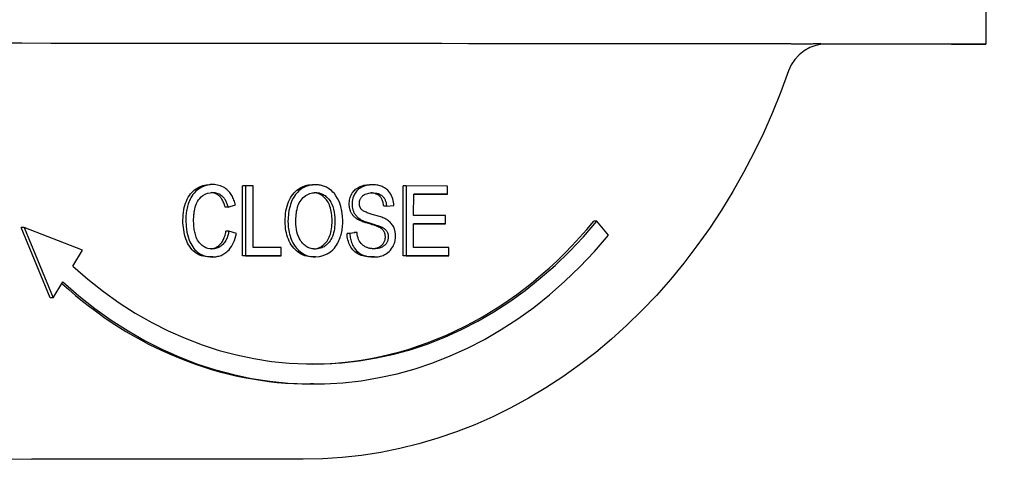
# Model space of a CAD drawing. Header units: millimetres. Extents: x 215 to 497, y 42 to 392.
# Tile 5 of 11: x 323 to 372, y 329 to 351. Entities that reach past the tile are written whole.
import ezdxf

# ---------------------------------------------------------------- set-up
doc = ezdxf.new("R2010")
doc.units = ezdxf.units.MM
doc.layers.add('Detail', color=2, linetype='Continuous')

msp = doc.modelspace()

# ---------------------------------------------------------------- linework, layer by layer
at = {"layer": 'Detail'}
for p, q in [((371.201, 355.535), (371.198, 349.398)), ((369.48, 349.397), (363.011, 349.397)), ((332.496, 342.363), (332.353, 342.363)), ((333.984, 338.801), (333.986, 342.301)), ((334.129, 342.301), (333.986, 342.301)), ((334.129, 342.301), (334.127, 338.801)), ((334.51, 342.3), (334.129, 342.301)), ((334.508, 339.214), (334.51, 342.3)), ((337.629, 342.359), (337.486, 342.359)), ((340.476, 342.357), (340.333, 342.357)), ((342.024, 338.794), (342.026, 342.294)), ((342.169, 342.294), (342.026, 342.294)), ((342.169, 342.294), (342.167, 338.794)), ((344.245, 342.292), (342.169, 342.294)), ((344.245, 341.879), (344.245, 342.292)), ((342.548, 340.811), (342.549, 341.88)), ((344.101, 341.879), (342.549, 341.88)), ((342.549, 341.88), (344.245, 341.879)), ((344.245, 341.879), (344.101, 341.879)), ((333.255, 341.234), (333.111, 341.234)), ((333.255, 341.234), (333.628, 341.343)), ((341.194, 341.276), (341.05, 341.276)), ((341.194, 341.276), (341.557, 341.31)), ((339.871, 340.631), (339.728, 340.631)), ((344.137, 340.809), (342.548, 340.811)), ((344.137, 340.396), (344.137, 340.809)), ((324.356, 336.686), (322.902, 340.21)), ((323.045, 340.21), (322.902, 340.21)), ((325.975, 339.085), (323.045, 340.21)), ((323.045, 340.21), (324.5, 336.686)), ((340.94, 340.238), (340.796, 340.238)), ((342.547, 339.207), (342.548, 340.397)), ((343.993, 340.396), (342.548, 340.397)), ((342.548, 340.397), (344.137, 340.396)), ((344.137, 340.396), (343.993, 340.396)), ((351.717, 340.54), (351.574, 340.54)), ((352.296, 339.832), (351.717, 340.54)), ((333.296, 340.031), (333.152, 340.031)), ((333.676, 339.913), (333.296, 340.031)), ((339.214, 339.922), (339.572, 339.959)), ((339.357, 339.922), (339.214, 339.922)), ((339.716, 339.959), (339.357, 339.922)), ((339.716, 339.959), (339.572, 339.959)), ((335.92, 339.213), (334.508, 339.214)), ((335.919, 338.799), (335.92, 339.213)), ((344.309, 339.206), (342.547, 339.207)), ((344.309, 338.792), (344.309, 339.206)), ((325.483, 338.285), (325.975, 339.085)), ((332.49, 338.743), (332.346, 338.743)), ((335.776, 338.799), (333.984, 338.801)), ((334.127, 338.801), (333.984, 338.801)), ((334.127, 338.801), (335.919, 338.799)), ((335.919, 338.799), (335.776, 338.799)), ((337.629, 338.739), (337.486, 338.739)), ((340.582, 338.737), (340.438, 338.737)), ((344.165, 338.792), (342.024, 338.794)), ((342.167, 338.794), (342.024, 338.794)), ((342.167, 338.794), (344.309, 338.792)), ((344.309, 338.792), (344.165, 338.792)), ((324.5, 336.686), (324.991, 337.486)), ((324.5, 336.686), (324.356, 336.686)), ((337.536, 332.376), (337.392, 332.376)), ((337.022, 328.602), (323.428, 328.602))]:
    msp.add_line(p, q, dxfattribs=at)
at = {"layer": 'Detail', "flags": 128}
for points in [[(361.508, 349.406), (361.477, 349.406), (361.445, 349.407), (361.414, 349.407), (361.383, 349.407), (361.351, 349.408), (361.32, 349.408), (361.289, 349.408), (361.257, 349.409), (361.226, 349.409), (361.194, 349.409), (361.163, 349.409), (361.131, 349.41), (361.1, 349.41), (361.068, 349.41), (361.037, 349.41), (361.005, 349.41), (360.974, 349.411), (360.942, 349.411), (360.91, 349.411), (360.879, 349.411), (360.847, 349.411), (360.815, 349.411), (360.784, 349.411), (360.752, 349.411)], [(363.189, 349.406), (363.185, 349.406), (363.155, 349.406), (363.08, 349.402), (363, 349.396), (362.684, 349.337), (362.38, 349.228), (362.098, 349.071), (361.844, 348.871), (361.626, 348.632), (361.45, 348.362), (361.319, 348.067)], [(362.727, 349.407), (362.682, 349.407), (362.637, 349.407), (362.592, 349.407), (362.546, 349.407), (362.5, 349.406), (362.454, 349.406), (362.407, 349.405), (362.359, 349.404), (362.31, 349.404), (362.26, 349.403), (362.21, 349.403), (362.158, 349.402), (362.104, 349.402), (362.05, 349.401), (361.994, 349.401), (361.94, 349.401), (361.887, 349.401), (361.834, 349.401), (361.782, 349.401), (361.729, 349.402), (361.676, 349.402), (361.621, 349.403), (361.565, 349.403), (361.508, 349.404)], [(361.319, 348.067), (360.93, 347.01), (360.51, 345.97), (360.058, 344.948), (359.576, 343.947), (359.064, 342.968), (358.523, 342.011), (357.953, 341.078), (357.355, 340.17), (356.73, 339.289), (356.078, 338.436), (355.401, 337.611), (354.699, 336.816), (353.973, 336.052), (353.224, 335.321), (352.453, 334.622), (351.66, 333.958), (350.847, 333.329), (350.016, 332.735), (349.166, 332.179), (348.299, 331.66), (347.416, 331.179), (346.519, 330.738), (345.608, 330.337), (344.686, 329.976), (343.752, 329.656), (342.809, 329.378), (341.857, 329.142), (340.898, 328.948), (339.934, 328.797), (338.966, 328.689), (337.995, 328.624), (337.022, 328.602)], [(330.998, 340.58), (331.001, 340.714), (331.009, 340.845), (331.022, 340.97), (331.041, 341.092), (331.065, 341.209), (331.095, 341.322), (331.13, 341.431), (331.17, 341.535), (331.215, 341.634), (331.265, 341.726), (331.319, 341.813), (331.378, 341.893), (331.441, 341.968), (331.509, 342.036), (331.581, 342.097), (331.658, 342.153), (331.738, 342.203), (331.82, 342.245), (331.904, 342.281), (331.99, 342.311), (332.078, 342.334), (332.168, 342.35), (332.26, 342.36), (332.354, 342.363)], [(332.497, 342.363), (332.306, 342.35), (332.118, 342.306), (331.937, 342.232), (331.774, 342.134), (331.649, 342.032), (331.559, 341.94), (331.498, 341.863), (331.445, 341.786), (331.398, 341.709), (331.357, 341.631), (331.321, 341.553), (331.29, 341.478), (331.264, 341.404), (331.241, 341.333), (331.221, 341.26), (331.203, 341.186), (331.188, 341.112), (331.175, 341.038), (331.165, 340.962), (331.156, 340.886), (331.149, 340.81), (331.145, 340.734), (331.142, 340.657), (331.141, 340.58)], [(333.628, 341.343), (333.612, 341.407), (333.594, 341.469), (333.574, 341.531), (333.552, 341.591), (333.528, 341.65), (333.502, 341.708), (333.473, 341.765), (333.442, 341.819), (333.41, 341.871), (333.375, 341.921), (333.338, 341.97), (333.298, 342.017), (333.253, 342.064), (333.203, 342.11), (333.149, 342.155), (333.088, 342.198), (333.022, 342.237), (332.951, 342.272), (332.878, 342.302), (332.803, 342.325), (332.728, 342.342), (332.651, 342.354), (332.574, 342.361), (332.497, 342.363)], [(336.113, 340.504), (336.116, 340.646), (336.124, 340.784), (336.138, 340.916), (336.156, 341.043), (336.18, 341.164), (336.21, 341.281), (336.244, 341.392), (336.284, 341.498), (336.33, 341.598), (336.38, 341.693), (336.436, 341.783), (336.498, 341.868), (336.563, 341.946), (336.632, 342.018), (336.703, 342.083), (336.778, 342.141), (336.856, 342.192), (336.937, 342.237), (337.021, 342.274), (337.108, 342.305), (337.198, 342.329), (337.291, 342.346), (337.387, 342.356), (337.487, 342.359)], [(337.63, 342.359), (337.556, 342.357), (337.483, 342.352), (337.41, 342.342), (337.337, 342.328), (337.265, 342.309), (337.194, 342.285), (337.124, 342.257), (337.056, 342.224), (336.989, 342.186), (336.925, 342.144), (336.864, 342.097), (336.805, 342.046), (336.748, 341.991), (336.693, 341.931), (336.641, 341.868), (336.583, 341.789), (336.521, 341.688), (336.456, 341.563), (336.395, 341.413), (336.342, 341.24), (336.303, 341.06), (336.276, 340.876), (336.262, 340.69), (336.257, 340.504)], [(338.999, 340.541), (338.99, 340.787), (338.959, 341.03), (338.906, 341.266), (338.829, 341.49), (338.743, 341.671), (338.657, 341.809), (338.579, 341.91), (338.504, 341.992), (338.43, 342.061), (338.358, 342.118), (338.291, 342.165), (338.231, 342.202), (338.178, 342.23), (338.13, 342.253), (338.082, 342.274), (338.033, 342.292), (337.984, 342.308), (337.934, 342.322), (337.885, 342.334), (337.834, 342.343), (337.784, 342.35), (337.733, 342.355), (337.682, 342.358), (337.63, 342.359)], [(339.322, 341.392), (339.324, 341.458), (339.33, 341.523), (339.339, 341.587), (339.353, 341.649), (339.37, 341.711), (339.392, 341.771), (339.417, 341.83), (339.446, 341.888), (339.478, 341.944), (339.515, 341.996), (339.554, 342.045), (339.598, 342.09), (339.644, 342.132), (339.695, 342.17), (339.749, 342.206), (339.806, 342.237), (339.867, 342.265), (339.928, 342.29), (339.992, 342.31), (340.057, 342.327), (340.124, 342.34), (340.192, 342.349), (340.262, 342.355), (340.334, 342.357)], [(340.478, 342.357), (340.359, 342.352), (340.241, 342.336), (340.127, 342.308), (340.031, 342.274), (339.955, 342.24), (339.896, 342.208), (339.843, 342.174), (339.791, 342.135), (339.743, 342.092), (339.697, 342.044), (339.655, 341.991), (339.618, 341.938), (339.587, 341.885), (339.562, 341.834), (339.541, 341.785), (339.524, 341.741), (339.51, 341.698), (339.498, 341.656), (339.488, 341.613), (339.48, 341.57), (339.473, 341.526), (339.469, 341.482), (339.466, 341.437), (339.465, 341.392)], [(341.557, 341.31), (341.552, 341.397), (341.541, 341.483), (341.525, 341.568), (341.503, 341.65), (341.476, 341.73), (341.443, 341.808), (341.404, 341.882), (341.359, 341.953), (341.308, 342.02), (341.252, 342.08), (341.195, 342.13), (341.137, 342.173), (341.08, 342.209), (341.026, 342.238), (340.973, 342.263), (340.92, 342.284), (340.866, 342.302), (340.812, 342.317), (340.757, 342.33), (340.701, 342.34), (340.646, 342.347), (340.59, 342.353), (340.534, 342.356), (340.478, 342.357)], [(331.532, 340.582), (331.533, 340.623), (331.534, 340.664), (331.535, 340.705), (331.538, 340.746), (331.541, 340.787), (331.544, 340.828), (331.548, 340.869), (331.553, 340.909), (331.559, 340.95), (331.565, 340.993), (331.576, 341.056), (331.593, 341.138), (331.616, 341.232), (331.646, 341.33), (331.682, 341.425), (331.726, 341.514), (331.778, 341.597), (331.836, 341.673), (331.908, 341.748), (331.997, 341.822), (332.108, 341.886), (332.231, 341.932), (332.359, 341.958), (332.488, 341.966)], [(333.111, 341.234), (333.095, 341.293), (333.078, 341.349), (333.059, 341.402), (333.04, 341.453), (333.019, 341.502), (332.997, 341.547), (332.975, 341.591), (332.951, 341.631), (332.926, 341.67), (332.9, 341.705), (332.873, 341.738), (332.844, 341.769), (332.815, 341.797), (332.785, 341.823), (332.753, 341.847), (332.72, 341.868), (332.686, 341.888), (332.65, 341.905), (332.614, 341.92), (332.576, 341.933), (332.537, 341.944), (332.497, 341.952), (332.455, 341.959), (332.413, 341.963)], [(332.488, 341.966), (332.54, 341.964), (332.591, 341.96), (332.642, 341.952), (332.692, 341.941), (332.742, 341.925), (332.791, 341.906), (332.838, 341.883), (332.884, 341.855), (332.927, 341.824), (332.966, 341.79), (333.001, 341.755), (333.032, 341.719), (333.06, 341.683), (333.085, 341.647), (333.107, 341.61), (333.128, 341.572), (333.148, 341.532), (333.167, 341.492), (333.184, 341.45), (333.201, 341.408), (333.216, 341.365), (333.23, 341.322), (333.243, 341.278), (333.255, 341.234)], [(336.648, 340.498), (336.649, 340.588), (336.652, 340.678), (336.658, 340.768), (336.666, 340.858), (336.677, 340.947), (336.691, 341.035), (336.708, 341.123), (336.73, 341.209), (336.756, 341.293), (336.787, 341.374), (336.824, 341.451), (336.865, 341.524), (336.912, 341.591), (336.965, 341.653), (337.021, 341.711), (337.081, 341.764), (337.144, 341.811), (337.21, 341.852), (337.277, 341.887), (337.346, 341.914), (337.416, 341.935), (337.487, 341.95), (337.559, 341.959), (337.632, 341.962)], [(338.465, 340.547), (338.463, 340.648), (338.458, 340.745), (338.45, 340.84), (338.438, 340.931), (338.423, 341.02), (338.404, 341.105), (338.382, 341.187), (338.357, 341.266), (338.328, 341.342), (338.296, 341.413), (338.261, 341.481), (338.223, 341.544), (338.182, 341.603), (338.137, 341.658), (338.089, 341.709), (338.038, 341.756), (337.984, 341.799), (337.929, 341.837), (337.871, 341.87), (337.812, 341.898), (337.751, 341.92), (337.689, 341.938), (337.625, 341.951), (337.559, 341.959)], [(337.632, 341.962), (337.677, 341.961), (337.722, 341.957), (337.767, 341.951), (337.811, 341.943), (337.855, 341.932), (337.899, 341.919), (337.942, 341.903), (337.984, 341.885), (338.025, 341.864), (338.068, 341.84), (338.112, 341.81), (338.159, 341.775), (338.207, 341.734), (338.255, 341.686), (338.303, 341.631), (338.352, 341.566), (338.402, 341.485), (338.452, 341.386), (338.5, 341.266), (338.542, 341.129), (338.572, 340.986), (338.593, 340.841), (338.605, 340.694), (338.608, 340.547)], [(339.83, 341.424), (339.831, 341.454), (339.834, 341.485), (339.838, 341.515), (339.844, 341.544), (339.851, 341.573), (339.861, 341.601), (339.872, 341.629), (339.884, 341.655), (339.898, 341.68), (339.914, 341.704), (339.93, 341.727), (339.947, 341.749), (339.965, 341.77), (339.985, 341.79), (340.01, 341.813), (340.041, 341.837), (340.08, 341.862), (340.128, 341.886), (340.185, 341.908), (340.246, 341.924), (340.307, 341.936), (340.37, 341.943), (340.432, 341.947), (340.493, 341.949)], [(341.05, 341.276), (341.045, 341.327), (341.038, 341.377), (341.029, 341.425), (341.018, 341.47), (341.006, 341.514), (340.992, 341.555), (340.976, 341.594), (340.958, 341.632), (340.938, 341.667), (340.917, 341.7), (340.894, 341.731), (340.869, 341.761), (340.843, 341.788), (340.814, 341.813), (340.783, 341.836), (340.751, 341.856), (340.716, 341.875), (340.679, 341.892), (340.641, 341.906), (340.6, 341.918), (340.557, 341.929), (340.513, 341.937), (340.466, 341.943), (340.417, 341.947)], [(340.493, 341.949), (340.562, 341.947), (340.632, 341.94), (340.701, 341.929), (340.769, 341.911), (340.835, 341.887), (340.891, 341.858), (340.937, 341.828), (340.973, 341.799), (341.001, 341.773), (341.024, 341.748), (341.045, 341.721), (341.065, 341.693), (341.084, 341.664), (341.101, 341.633), (341.116, 341.601), (341.13, 341.567), (341.143, 341.533), (341.154, 341.497), (341.164, 341.461), (341.172, 341.425), (341.179, 341.388), (341.185, 341.351), (341.19, 341.313), (341.194, 341.276)], [(339.728, 340.631), (339.694, 340.654), (339.662, 340.677), (339.632, 340.701), (339.603, 340.726), (339.575, 340.752), (339.549, 340.778), (339.524, 340.806), (339.501, 340.834), (339.479, 340.864), (339.459, 340.894), (339.44, 340.925), (339.422, 340.957), (339.406, 340.99), (339.391, 341.023), (339.378, 341.057), (339.366, 341.092), (339.356, 341.127), (339.347, 341.163), (339.339, 341.2), (339.333, 341.237), (339.328, 341.275), (339.325, 341.313), (339.323, 341.352), (339.322, 341.392)], [(339.465, 341.392), (339.466, 341.359), (339.467, 341.326), (339.47, 341.294), (339.473, 341.262), (339.477, 341.23), (339.483, 341.198), (339.49, 341.166), (339.497, 341.135), (339.506, 341.104), (339.516, 341.072), (339.529, 341.038), (339.543, 341.004), (339.559, 340.969), (339.578, 340.933), (339.6, 340.897), (339.624, 340.861), (339.651, 340.826), (339.679, 340.793), (339.708, 340.762), (339.739, 340.732), (339.771, 340.705), (339.803, 340.679), (339.837, 340.654), (339.871, 340.631)], [(339.942, 341.111), (339.933, 341.121), (339.924, 341.132), (339.916, 341.143), (339.908, 341.154), (339.9, 341.165), (339.893, 341.177), (339.886, 341.189), (339.88, 341.201), (339.873, 341.214), (339.868, 341.226), (339.862, 341.239), (339.857, 341.253), (339.853, 341.266), (339.849, 341.28), (339.845, 341.294), (339.842, 341.308), (339.839, 341.322), (339.837, 341.337), (339.835, 341.351), (339.833, 341.365), (339.832, 341.38), (339.831, 341.394), (339.83, 341.409), (339.83, 341.424)], [(341.154, 340.638), (341.111, 340.66), (341.064, 340.682), (341.012, 340.703), (340.957, 340.724), (340.899, 340.745), (340.839, 340.765), (340.777, 340.784), (340.715, 340.804), (340.653, 340.822), (340.592, 340.84), (340.533, 340.857), (340.476, 340.874), (340.422, 340.89), (340.371, 340.906), (340.323, 340.921), (340.273, 340.938), (340.224, 340.956), (340.176, 340.975), (340.129, 340.994), (340.085, 341.015), (340.044, 341.036), (340.007, 341.059), (339.972, 341.084), (339.942, 341.111)], [(340.796, 340.238), (340.775, 340.248), (340.75, 340.259), (340.721, 340.27), (340.688, 340.282), (340.651, 340.296), (340.61, 340.309), (340.566, 340.324), (340.517, 340.34), (340.465, 340.356), (340.408, 340.374), (340.348, 340.392), (340.284, 340.411), (340.219, 340.43), (340.158, 340.449), (340.1, 340.468), (340.046, 340.487), (339.995, 340.506), (339.947, 340.524), (339.902, 340.542), (339.861, 340.561), (339.822, 340.578), (339.788, 340.596), (339.756, 340.614), (339.728, 340.631)], [(339.871, 340.631), (339.911, 340.607), (339.955, 340.584), (340.003, 340.561), (340.054, 340.539), (340.108, 340.518), (340.163, 340.497), (340.219, 340.478), (340.275, 340.459), (340.331, 340.441), (340.387, 340.424), (340.441, 340.407), (340.493, 340.392), (340.541, 340.377), (340.588, 340.363), (340.633, 340.349), (340.677, 340.335), (340.719, 340.321), (340.758, 340.308), (340.796, 340.295), (340.831, 340.283), (340.863, 340.271), (340.892, 340.259), (340.918, 340.248), (340.94, 340.238)], [(341.641, 339.784), (341.64, 339.818), (341.639, 339.852), (341.637, 339.886), (341.634, 339.919), (341.629, 339.952), (341.624, 339.985), (341.618, 340.018), (341.611, 340.051), (341.602, 340.083), (341.593, 340.115), (341.581, 340.149), (341.568, 340.185), (341.551, 340.224), (341.531, 340.265), (341.506, 340.308), (341.478, 340.352), (341.445, 340.396), (341.409, 340.439), (341.37, 340.478), (341.33, 340.516), (341.288, 340.55), (341.244, 340.582), (341.199, 340.611), (341.154, 340.638)], [(332.345, 338.743), (332.232, 338.747), (332.124, 338.758), (332.022, 338.776), (331.925, 338.801), (331.834, 338.834), (331.747, 338.874), (331.667, 338.921), (331.591, 338.975), (331.521, 339.036), (331.455, 339.103), (331.393, 339.177), (331.336, 339.257), (331.282, 339.344), (331.234, 339.437), (331.189, 339.536), (331.149, 339.642), (331.114, 339.752), (331.083, 339.864), (331.057, 339.978), (331.036, 340.095), (331.019, 340.213), (331.007, 340.333), (331, 340.455), (330.998, 340.58)], [(331.141, 340.58), (331.155, 340.278), (331.199, 339.983), (331.259, 339.744), (331.312, 339.588), (331.35, 339.496), (331.391, 339.408), (331.437, 339.325), (331.487, 339.245), (331.542, 339.17), (331.601, 339.1), (331.661, 339.038), (331.722, 338.985), (331.783, 338.939), (331.844, 338.9), (331.905, 338.866), (331.967, 338.838), (332.03, 338.814), (332.094, 338.794), (332.159, 338.778), (332.224, 338.765), (332.29, 338.755), (332.356, 338.748), (332.423, 338.745), (332.489, 338.743)], [(332.456, 339.141), (332.352, 339.148), (332.25, 339.168), (332.15, 339.202), (332.054, 339.25), (331.965, 339.309), (331.891, 339.373), (331.828, 339.44), (331.776, 339.51), (331.733, 339.582), (331.696, 339.655), (331.666, 339.726), (331.642, 339.795), (331.622, 339.86), (331.605, 339.923), (331.59, 339.987), (331.577, 340.052), (331.566, 340.117), (331.557, 340.183), (331.549, 340.249), (331.543, 340.316), (331.538, 340.382), (331.535, 340.449), (331.533, 340.516), (331.532, 340.582)], [(337.485, 338.739), (337.385, 338.743), (337.287, 338.754), (337.192, 338.773), (337.1, 338.799), (337.011, 338.833), (336.924, 338.874), (336.841, 338.922), (336.759, 338.978), (336.682, 339.041), (336.61, 339.109), (336.542, 339.182), (336.479, 339.261), (336.421, 339.345), (336.368, 339.434), (336.32, 339.529), (336.277, 339.63), (336.239, 339.734), (336.205, 339.839), (336.177, 339.946), (336.154, 340.054), (336.136, 340.164), (336.124, 340.276), (336.116, 340.389), (336.113, 340.504)], [(336.257, 340.504), (336.258, 340.414), (336.263, 340.325), (336.271, 340.236), (336.282, 340.148), (336.297, 340.06), (336.314, 339.973), (336.335, 339.888), (336.359, 339.804), (336.386, 339.721), (336.417, 339.637), (336.455, 339.548), (336.501, 339.454), (336.557, 339.357), (336.624, 339.259), (336.702, 339.163), (336.789, 339.074), (336.882, 338.994), (336.98, 338.925), (337.082, 338.866), (337.188, 338.819), (337.295, 338.783), (337.405, 338.758), (337.516, 338.744), (337.628, 338.739)], [(337.626, 339.137), (337.572, 339.138), (337.518, 339.143), (337.464, 339.151), (337.411, 339.163), (337.358, 339.178), (337.306, 339.197), (337.255, 339.22), (337.206, 339.247), (337.158, 339.277), (337.112, 339.311), (337.068, 339.347), (337.026, 339.387), (336.985, 339.43), (336.946, 339.476), (336.906, 339.528), (336.863, 339.593), (336.819, 339.672), (336.775, 339.766), (336.735, 339.875), (336.701, 339.996), (336.677, 340.119), (336.66, 340.244), (336.651, 340.371), (336.648, 340.498)], [(337.556, 339.139), (337.621, 339.147), (337.684, 339.159), (337.746, 339.175), (337.805, 339.197), (337.863, 339.223), (337.918, 339.253), (337.972, 339.289), (338.024, 339.329), (338.074, 339.373), (338.121, 339.423), (338.167, 339.477), (338.211, 339.535), (338.252, 339.598), (338.289, 339.664), (338.322, 339.735), (338.352, 339.809), (338.378, 339.888), (338.401, 339.97), (338.421, 340.056), (338.436, 340.146), (338.449, 340.241), (338.458, 340.339), (338.463, 340.441), (338.465, 340.547)], [(338.608, 340.547), (338.607, 340.447), (338.602, 340.348), (338.593, 340.248), (338.58, 340.149), (338.563, 340.051), (338.541, 339.955), (338.514, 339.862), (338.481, 339.772), (338.445, 339.691), (338.406, 339.617), (338.364, 339.549), (338.32, 339.488), (338.273, 339.432), (338.224, 339.381), (338.173, 339.334), (338.119, 339.292), (338.063, 339.254), (338.004, 339.222), (337.943, 339.195), (337.882, 339.173), (337.819, 339.157), (337.755, 339.145), (337.691, 339.139), (337.626, 339.137)], [(337.628, 338.739), (337.829, 338.755), (338.026, 338.805), (338.215, 338.889), (338.377, 338.994), (338.498, 339.097), (338.581, 339.186), (338.638, 339.258), (338.688, 339.332), (338.733, 339.407), (338.774, 339.483), (338.809, 339.559), (338.841, 339.634), (338.868, 339.708), (338.892, 339.781), (338.913, 339.854), (338.932, 339.928), (338.948, 340.003), (338.962, 340.078), (338.974, 340.154), (338.983, 340.231), (338.99, 340.308), (338.995, 340.385), (338.998, 340.463), (338.999, 340.541)], [(341.133, 339.745), (341.132, 339.772), (341.13, 339.798), (341.128, 339.825), (341.124, 339.85), (341.119, 339.875), (341.113, 339.899), (341.106, 339.923), (341.098, 339.946), (341.089, 339.969), (341.079, 339.991), (341.067, 340.012), (341.055, 340.033), (341.041, 340.053), (341.026, 340.072), (341.01, 340.092), (340.992, 340.11), (340.973, 340.128), (340.952, 340.145), (340.929, 340.162), (340.906, 340.179), (340.88, 340.194), (340.854, 340.21), (340.826, 340.224), (340.796, 340.238)], [(340.94, 340.238), (340.966, 340.226), (340.991, 340.213), (341.017, 340.199), (341.042, 340.183), (341.066, 340.167), (341.09, 340.15), (341.113, 340.131), (341.135, 340.11), (341.156, 340.088), (341.176, 340.065), (341.193, 340.041), (341.208, 340.017), (341.221, 339.993), (341.232, 339.97), (341.241, 339.948), (341.249, 339.926), (341.255, 339.904), (341.261, 339.882), (341.266, 339.859), (341.269, 339.837), (341.272, 339.814), (341.274, 339.791), (341.276, 339.768), (341.276, 339.745)], [(332.386, 339.144), (332.434, 339.149), (332.48, 339.158), (332.525, 339.169), (332.569, 339.182), (332.612, 339.199), (332.654, 339.218), (332.694, 339.24), (332.733, 339.265), (332.771, 339.292), (332.808, 339.323), (332.844, 339.356), (332.878, 339.392), (332.91, 339.43), (332.941, 339.471), (332.97, 339.515), (332.997, 339.562), (333.023, 339.611), (333.046, 339.663), (333.068, 339.718), (333.089, 339.775), (333.107, 339.835), (333.124, 339.898), (333.139, 339.963), (333.152, 340.031)], [(333.296, 340.031), (333.285, 339.975), (333.273, 339.92), (333.259, 339.865), (333.244, 339.811), (333.226, 339.758), (333.207, 339.705), (333.186, 339.654), (333.163, 339.605), (333.138, 339.557), (333.111, 339.511), (333.081, 339.467), (333.05, 339.425), (333.015, 339.385), (332.977, 339.346), (332.936, 339.309), (332.891, 339.275), (332.843, 339.243), (332.791, 339.215), (332.737, 339.191), (332.682, 339.172), (332.627, 339.158), (332.57, 339.148), (332.513, 339.143), (332.456, 339.141)], [(332.489, 338.743), (332.541, 338.744), (332.594, 338.748), (332.647, 338.753), (332.699, 338.761), (332.751, 338.772), (332.803, 338.785), (332.854, 338.8), (332.904, 338.819), (332.954, 338.84), (333.002, 338.864), (333.05, 338.891), (333.096, 338.921), (333.142, 338.954), (333.192, 338.994), (333.247, 339.043), (333.304, 339.104), (333.364, 339.176), (333.424, 339.261), (333.481, 339.359), (333.533, 339.462), (333.577, 339.57), (333.616, 339.682), (333.648, 339.797), (333.676, 339.913)], [(340.437, 338.737), (340.341, 338.739), (340.25, 338.746), (340.162, 338.756), (340.078, 338.772), (339.999, 338.791), (339.923, 338.815), (339.851, 338.843), (339.784, 338.876), (339.72, 338.913), (339.66, 338.954), (339.603, 339), (339.55, 339.05), (339.5, 339.104), (339.454, 339.162), (339.411, 339.225), (339.372, 339.292), (339.337, 339.363), (339.306, 339.436), (339.28, 339.511), (339.258, 339.589), (339.24, 339.669), (339.227, 339.751), (339.218, 339.835), (339.214, 339.922)], [(339.357, 339.922), (339.36, 339.854), (339.366, 339.787), (339.375, 339.72), (339.386, 339.654), (339.401, 339.589), (339.419, 339.525), (339.44, 339.462), (339.464, 339.4), (339.494, 339.333), (339.532, 339.263), (339.577, 339.191), (339.631, 339.119), (339.693, 339.05), (339.76, 338.988), (339.832, 338.934), (339.907, 338.887), (339.985, 338.848), (340.067, 338.815), (340.15, 338.789), (340.235, 338.769), (340.322, 338.754), (340.408, 338.744), (340.495, 338.738), (340.58, 338.737)], [(340.563, 339.15), (340.529, 339.151), (340.495, 339.152), (340.461, 339.155), (340.427, 339.159), (340.394, 339.164), (340.36, 339.17), (340.327, 339.177), (340.294, 339.186), (340.261, 339.196), (340.228, 339.207), (340.196, 339.22), (340.164, 339.234), (340.126, 339.253), (340.08, 339.279), (340.026, 339.314), (339.97, 339.359), (339.915, 339.414), (339.867, 339.475), (339.826, 339.543), (339.792, 339.618), (339.764, 339.7), (339.742, 339.785), (339.727, 339.872), (339.716, 339.959)], [(340.493, 339.152), (340.541, 339.157), (340.588, 339.163), (340.634, 339.172), (340.678, 339.183), (340.721, 339.196), (340.762, 339.211), (340.802, 339.228), (340.841, 339.247), (340.876, 339.268), (340.91, 339.291), (340.941, 339.315), (340.97, 339.341), (340.996, 339.368), (341.02, 339.397), (341.041, 339.428), (341.061, 339.46), (341.077, 339.493), (341.092, 339.527), (341.104, 339.562), (341.114, 339.597), (341.122, 339.633), (341.128, 339.669), (341.131, 339.707), (341.133, 339.745)], [(341.276, 339.745), (341.275, 339.713), (341.273, 339.682), (341.269, 339.651), (341.263, 339.62), (341.256, 339.59), (341.248, 339.561), (341.237, 339.532), (341.225, 339.503), (341.21, 339.471), (341.191, 339.438), (341.168, 339.404), (341.14, 339.369), (341.109, 339.337), (341.075, 339.307), (341.04, 339.281), (341.003, 339.258), (340.965, 339.237), (340.925, 339.219), (340.88, 339.201), (340.83, 339.185), (340.773, 339.171), (340.71, 339.16), (340.64, 339.153), (340.563, 339.15)], [(340.58, 338.737), (340.644, 338.738), (340.707, 338.743), (340.771, 338.751), (340.833, 338.762), (340.896, 338.777), (340.957, 338.796), (341.018, 338.818), (341.077, 338.845), (341.135, 338.875), (341.196, 338.912), (341.259, 338.958), (341.324, 339.013), (341.388, 339.08), (341.447, 339.156), (341.495, 339.231), (341.533, 339.304), (341.562, 339.371), (341.584, 339.431), (341.602, 339.488), (341.616, 339.546), (341.627, 339.604), (341.635, 339.663), (341.639, 339.723), (341.641, 339.784)]]:
    msp.add_lwpolyline(points, dxfattribs=at)
at = {"layer": 'Detail'}
for centre, major_axis, ratio, start_param, end_param in [((219.433, 349.427), (210, -0.116), 0.000386, 0.832603, 1.087259), ((219.433, 349.427), (210, -0.116), 0.000386, 0.809363, 0.819822), ((219.434, 349.427), (209.999, -0.116), 0.000386, 0.781935, 0.809363), ((361.698, 349.403), (9.5, -0.005), 0.000386, 5.67232, 7.065121), ((323.428, 360.527), (0, -31.925), 0.819152, 5.108166, 6.283185), ((337.536, 357.876), (0, -24.5), 0.819152, 5.639011, 7.067911), ((337.392, 357.876), (0, -24.5), 0.819152, 0.003572, 0.784725), ((337.536, 357.876), (0, -25.5), 0.819152, 5.639011, 7.067911), ((337.392, 357.876), (0, -25.5), 0.819152, 5.6445, 6.283185)]:
    msp.add_ellipse(centre, major_axis=major_axis, ratio=ratio, start_param=start_param, end_param=end_param, dxfattribs=at)

doc.saveas('drawing.dxf')
